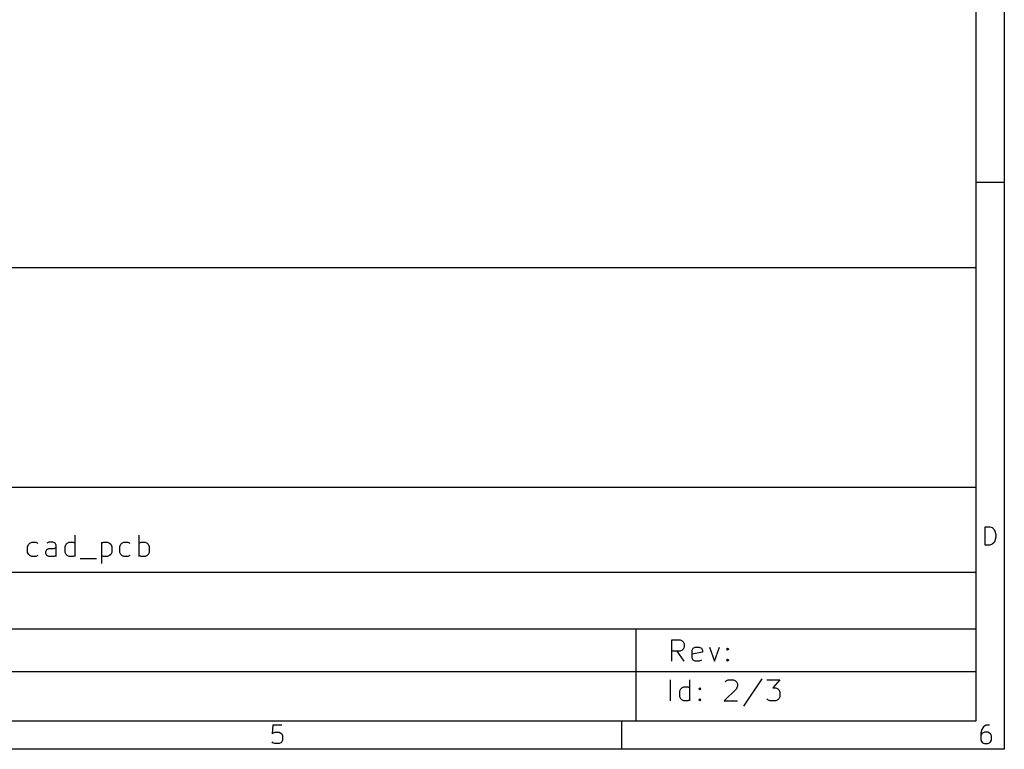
# Model space of a CAD drawing. Header units: inches. Extents: x 0.4 to 11.3, y -7.9 to -0.4.
# Tile 10 of 15: x 8.6 to 11.3, y -7.9 to -5.8. Entities that reach past the tile are written whole.
import ezdxf

# ---------------------------------------------------------------- set-up
doc = ezdxf.new("R2010")
doc.units = ezdxf.units.IN
doc.header["$MEASUREMENT"] = 0

msp = doc.modelspace()

# ---------------------------------------------------------------- linework, layer by layer
at = {"layer": 'BLACK', "linetype": 'CONTINUOUS'}
for p, q in [((11.2993, -0.3937), (11.2993, -7.8743)), ((11.2206, -0.4724), (11.2206, -7.7956)), ((11.2993, -6.2992), (11.2206, -6.2992)), ((6.9686, -6.5357), (11.2206, -6.5357)), ((11.2206, -6.5357), (11.2206, -7.7956)), ((6.9686, -7.146), (11.2206, -7.146)), ((11.2465, -7.3068), (11.2465, -7.2557)), ((11.2465, -7.2557), (11.2587, -7.2557)), ((11.2587, -7.2557), (11.266, -7.2581)), ((11.266, -7.2581), (11.2709, -7.263)), ((11.2709, -7.263), (11.2733, -7.2678)), ((11.2733, -7.2678), (11.2758, -7.2776)), ((8.5895, -7.3046), (8.5923, -7.3018)), ((8.5923, -7.3018), (8.5979, -7.2989)), ((8.5979, -7.2989), (8.6091, -7.2989)), ((8.6091, -7.2989), (8.6148, -7.3018)), ((8.6457, -7.2989), (8.6401, -7.3018)), ((8.657, -7.2989), (8.6457, -7.2989)), ((8.6626, -7.3018), (8.657, -7.2989)), ((8.6654, -7.3074), (8.6626, -7.3018)), ((8.6935, -7.3046), (8.6963, -7.3018)), ((8.6963, -7.3018), (8.7019, -7.2989)), ((8.7019, -7.2989), (8.7132, -7.2989)), ((8.7132, -7.2989), (8.7188, -7.3018)), ((8.7188, -7.3383), (8.7188, -7.2793)), ((8.7919, -7.2989), (8.7919, -7.358)), ((8.7919, -7.3018), (8.7976, -7.2989)), ((8.7976, -7.2989), (8.8088, -7.2989)), ((8.8088, -7.2989), (8.8144, -7.3018)), ((8.8144, -7.3018), (8.8172, -7.3046)), ((8.8454, -7.3046), (8.8482, -7.3018)), ((8.8482, -7.3018), (8.8538, -7.2989)), ((8.8538, -7.2989), (8.8651, -7.2989)), ((8.8651, -7.2989), (8.8707, -7.3018)), ((8.896, -7.3383), (8.896, -7.2793)), ((8.896, -7.3018), (8.9016, -7.2989)), ((8.9016, -7.2989), (8.9129, -7.2989)), ((8.9129, -7.2989), (8.9185, -7.3018)), ((8.9185, -7.3018), (8.9213, -7.3046)), ((11.2709, -7.2995), (11.266, -7.3044)), ((11.2733, -7.2946), (11.2709, -7.2995)), ((11.2758, -7.2849), (11.2733, -7.2946)), ((11.2758, -7.2776), (11.2758, -7.2849)), ((8.5866, -7.3102), (8.5895, -7.3046)), ((8.5866, -7.3271), (8.5866, -7.3102)), ((8.5895, -7.3327), (8.5866, -7.3271)), ((8.6373, -7.3243), (8.6401, -7.3186)), ((8.6373, -7.3299), (8.6373, -7.3243)), ((8.6401, -7.3186), (8.6457, -7.3158)), ((8.6457, -7.3158), (8.6598, -7.3158)), ((8.6598, -7.3158), (8.6654, -7.313)), ((8.6654, -7.3383), (8.6654, -7.3074)), ((8.6907, -7.3102), (8.6935, -7.3046)), ((8.6907, -7.3271), (8.6907, -7.3102)), ((8.6935, -7.3327), (8.6907, -7.3271)), ((8.8172, -7.3046), (8.8201, -7.3102)), ((8.8201, -7.3271), (8.8172, -7.3327)), ((8.8201, -7.3102), (8.8201, -7.3271)), ((8.8426, -7.3102), (8.8454, -7.3046)), ((8.8426, -7.3271), (8.8426, -7.3102)), ((8.8454, -7.3327), (8.8426, -7.3271)), ((8.9213, -7.3046), (8.9241, -7.3102)), ((8.9241, -7.3271), (8.9213, -7.3327)), ((8.9241, -7.3102), (8.9241, -7.3271)), ((11.2587, -7.3068), (11.2465, -7.3068)), ((11.266, -7.3044), (11.2587, -7.3068)), ((8.5923, -7.3355), (8.5895, -7.3327)), ((8.5979, -7.3383), (8.5923, -7.3355)), ((8.6091, -7.3383), (8.5979, -7.3383)), ((8.6148, -7.3355), (8.6091, -7.3383)), ((8.6401, -7.3355), (8.6373, -7.3299)), ((8.6457, -7.3383), (8.6401, -7.3355)), ((8.6598, -7.3383), (8.6457, -7.3383)), ((8.6654, -7.3355), (8.6598, -7.3383)), ((8.6963, -7.3355), (8.6935, -7.3327)), ((8.7019, -7.3383), (8.6963, -7.3355)), ((8.7132, -7.3383), (8.7019, -7.3383)), ((8.7188, -7.3355), (8.7132, -7.3383)), ((8.7329, -7.3439), (8.7779, -7.3439)), ((8.7976, -7.3383), (8.7919, -7.3355)), ((8.8088, -7.3383), (8.7976, -7.3383)), ((8.8144, -7.3355), (8.8088, -7.3383)), ((8.8172, -7.3327), (8.8144, -7.3355)), ((8.8482, -7.3355), (8.8454, -7.3327)), ((8.8538, -7.3383), (8.8482, -7.3355)), ((8.8651, -7.3383), (8.8538, -7.3383)), ((8.8707, -7.3355), (8.8651, -7.3383)), ((8.9016, -7.3383), (8.896, -7.3355)), ((8.9129, -7.3383), (8.9016, -7.3383)), ((8.9185, -7.3355), (8.9129, -7.3383)), ((8.9213, -7.3327), (8.9185, -7.3355)), ((6.9686, -7.3822), (11.2206, -7.3822)), ((6.9686, -7.5397), (11.2206, -7.5397)), ((10.2757, -7.5397), (10.2757, -7.7956)), ((10.3762, -7.6294), (10.3762, -7.5703)), ((10.3762, -7.5703), (10.3987, -7.5703)), ((10.3987, -7.5703), (10.4044, -7.5731)), ((10.4044, -7.5731), (10.4072, -7.5759)), ((10.3987, -7.6012), (10.3762, -7.6012)), ((10.41, -7.6294), (10.3903, -7.6012)), ((10.4044, -7.5984), (10.3987, -7.6012)), ((10.4072, -7.5956), (10.4044, -7.5984)), ((10.4072, -7.5759), (10.41, -7.5815)), ((10.41, -7.59), (10.4072, -7.5956)), ((10.41, -7.5815), (10.41, -7.59)), ((10.4325, -7.5984), (10.4353, -7.5928)), ((10.4325, -7.6209), (10.4325, -7.5984)), ((10.4353, -7.5928), (10.4409, -7.59)), ((10.4409, -7.59), (10.4522, -7.59)), ((10.4522, -7.59), (10.4578, -7.5928)), ((10.4578, -7.5928), (10.4606, -7.5984)), ((10.4606, -7.5984), (10.4606, -7.604)), ((10.4803, -7.59), (10.4944, -7.6294)), ((10.4944, -7.6294), (10.5084, -7.59)), ((10.5281, -7.5956), (10.5309, -7.5928)), ((10.5309, -7.5984), (10.5281, -7.5956)), ((10.5309, -7.5928), (10.5337, -7.5956)), ((10.5309, -7.5928), (10.5309, -7.5984)), ((10.5337, -7.5956), (10.5309, -7.5984)), ((10.4606, -7.604), (10.4325, -7.6097)), ((10.4353, -7.6265), (10.4325, -7.6209)), ((10.4409, -7.6294), (10.4353, -7.6265)), ((10.4522, -7.6294), (10.4409, -7.6294)), ((10.4578, -7.6265), (10.4522, -7.6294)), ((10.5281, -7.6265), (10.5309, -7.6237)), ((10.5309, -7.6294), (10.5281, -7.6265)), ((10.5309, -7.6237), (10.5337, -7.6265)), ((10.5309, -7.6237), (10.5309, -7.6294)), ((10.5337, -7.6265), (10.5309, -7.6294)), ((6.9686, -7.6578), (11.2206, -7.6578)), ((10.3724, -7.7399), (10.3724, -7.6808)), ((10.4258, -7.7399), (10.4258, -7.6808)), ((10.5242, -7.6865), (10.527, -7.6837)), ((10.527, -7.6837), (10.5327, -7.6808)), ((10.5327, -7.6808), (10.5467, -7.6808)), ((10.5467, -7.6808), (10.5523, -7.6837)), ((10.5523, -7.6837), (10.5552, -7.6865)), ((10.6255, -7.678), (10.5748, -7.754)), ((10.6395, -7.6808), (10.6761, -7.6808)), ((10.6761, -7.6808), (10.6564, -7.7033)), ((10.3977, -7.7118), (10.4005, -7.7061)), ((10.3977, -7.7286), (10.3977, -7.7118)), ((10.4005, -7.7061), (10.4033, -7.7033)), ((10.4033, -7.7033), (10.4089, -7.7005)), ((10.4089, -7.7005), (10.4202, -7.7005)), ((10.4202, -7.7005), (10.4258, -7.7033)), ((10.4511, -7.7061), (10.4539, -7.7033)), ((10.4539, -7.709), (10.4511, -7.7061)), ((10.4539, -7.7033), (10.4567, -7.7061)), ((10.4539, -7.7033), (10.4539, -7.709)), ((10.4567, -7.7061), (10.4539, -7.709)), ((10.5552, -7.7061), (10.5214, -7.7399)), ((10.5552, -7.6865), (10.558, -7.6921)), ((10.558, -7.6977), (10.5552, -7.7061)), ((10.558, -7.6921), (10.558, -7.6977)), ((10.6564, -7.7033), (10.6648, -7.7033)), ((10.6648, -7.7033), (10.6705, -7.7061)), ((10.6705, -7.7061), (10.6733, -7.709)), ((10.6733, -7.709), (10.6761, -7.7146)), ((10.4005, -7.7343), (10.3977, -7.7286)), ((10.4033, -7.7371), (10.4005, -7.7343)), ((10.4089, -7.7399), (10.4033, -7.7371)), ((10.4258, -7.7371), (10.4202, -7.7399)), ((10.4511, -7.7371), (10.4539, -7.7343)), ((10.4539, -7.7399), (10.4511, -7.7371)), ((10.4539, -7.7343), (10.4567, -7.7371)), ((10.4539, -7.7343), (10.4539, -7.7399)), ((10.4567, -7.7371), (10.4539, -7.7399)), ((10.6423, -7.7371), (10.6395, -7.7343)), ((10.648, -7.7399), (10.6423, -7.7371)), ((10.6705, -7.7371), (10.6648, -7.7399)), ((10.6733, -7.7343), (10.6705, -7.7371)), ((10.6761, -7.7286), (10.6733, -7.7343)), ((10.6761, -7.7146), (10.6761, -7.7286)), ((10.4202, -7.7399), (10.4089, -7.7399)), ((10.5214, -7.7399), (10.558, -7.7399)), ((10.6648, -7.7399), (10.648, -7.7399)), ((11.2206, -7.7956), (0.4724, -7.7956)), ((11.2206, -7.7956), (6.9686, -7.7956)), ((9.268, -7.8071), (9.2656, -7.8315)), ((9.2924, -7.8071), (9.268, -7.8071)), ((10.2362, -7.7956), (10.2362, -7.8743)), ((11.2365, -7.8193), (11.2341, -7.8291)), ((11.2414, -7.812), (11.2365, -7.8193)), ((11.2439, -7.8096), (11.2414, -7.812)), ((11.2487, -7.8071), (11.2439, -7.8096)), ((11.2585, -7.8071), (11.2487, -7.8071)), ((9.2656, -7.8315), (9.268, -7.8291)), ((9.268, -7.8291), (9.2729, -7.8266)), ((9.2729, -7.8266), (9.2851, -7.8266)), ((9.2851, -7.8266), (9.29, -7.8291)), ((9.29, -7.8291), (9.2924, -7.8315)), ((9.2924, -7.8315), (9.2948, -7.8364)), ((9.2948, -7.8486), (9.2924, -7.8534)), ((9.2948, -7.8364), (9.2948, -7.8486)), ((11.2341, -7.8291), (11.2341, -7.8486)), ((11.2365, -7.8315), (11.2341, -7.8364)), ((11.2341, -7.8486), (11.2365, -7.8534)), ((11.239, -7.8291), (11.2365, -7.8315)), ((11.2439, -7.8266), (11.239, -7.8291)), ((11.2536, -7.8266), (11.2439, -7.8266)), ((11.2585, -7.8291), (11.2536, -7.8266)), ((11.2609, -7.8315), (11.2585, -7.8291)), ((11.2634, -7.8364), (11.2609, -7.8315)), ((11.2609, -7.8534), (11.2634, -7.8486)), ((11.2634, -7.8486), (11.2634, -7.8364)), ((11.2993, -7.8743), (0.3937, -7.8743)), ((9.268, -7.8559), (9.2656, -7.8534)), ((9.2729, -7.8583), (9.268, -7.8559)), ((9.2851, -7.8583), (9.2729, -7.8583)), ((9.29, -7.8559), (9.2851, -7.8583)), ((9.2924, -7.8534), (9.29, -7.8559)), ((11.2365, -7.8534), (11.239, -7.8559)), ((11.239, -7.8559), (11.2439, -7.8583)), ((11.2439, -7.8583), (11.2536, -7.8583)), ((11.2536, -7.8583), (11.2585, -7.8559)), ((11.2585, -7.8559), (11.2609, -7.8534))]:
    msp.add_line(p, q, dxfattribs=at)

doc.saveas('drawing.dxf')
